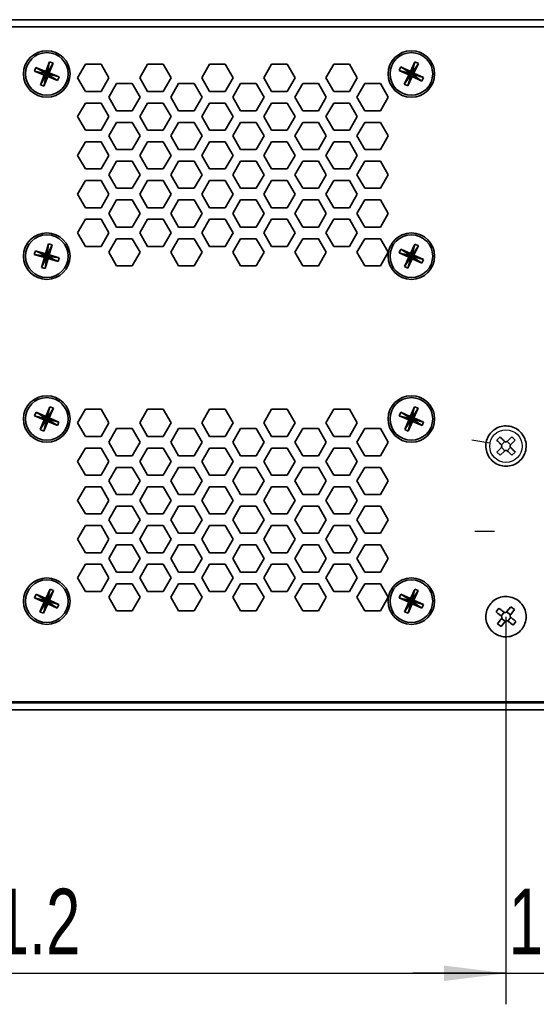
# Model space of a CAD drawing. Header units: millimetres. Extents: x 0 to 420, y 0 to 297.
# Tile 109 of 110: x 321 to 355, y 195 to 259. Entities that reach past the tile are written whole.
import ezdxf

# ---------------------------------------------------------------- set-up
doc = ezdxf.new("R2010")
doc.units = ezdxf.units.MM
doc.layers.add('标注层', color=150, linetype='Continuous')
doc.styles.add('SLDTEXTSTYLE2', font='TXT', dxfattribs={"width": 0.7})
doc.dimstyles.new('SLDDIMSTYLE0', dxfattribs={"dimtxt": 4.850694, "dimasz": 4, "dimexe": 0, "dimexo": 0.0625, "dimgap": 1.212674, "dimtad": 2, "dimlfac": 2, "dimrnd": 1e-09, "dimzin": 12, "dimdsep": 46, "dimtxsty": 'SLDTEXTSTYLE2', "dimsah": 1, "dimcen": 0.09, "dimadec": 0, "dimazin": 3, "dimtfac": 1, "dimtdec": 3, "dimtmove": 0, "dimatfit": 0, "dimfxl": 1, "dimfrac": 2, "dimtolj": 1, "dimtzin": 12, "dimarcsym": 0})
doc.dimstyles.new('SLDDIMSTYLE1', dxfattribs={"dimtxt": 4.850694, "dimasz": 4, "dimexe": 0, "dimexo": 0.0625, "dimgap": 1.212674, "dimtad": 2, "dimlfac": 2, "dimrnd": 1e-09, "dimzin": 12, "dimdsep": 46, "dimtxsty": 'SLDTEXTSTYLE2', "dimsah": 1, "dimcen": 0.09, "dimadec": 0, "dimazin": 3, "dimtfac": 1, "dimtdec": 3, "dimtofl": 0, "dimtmove": 0, "dimatfit": 3, "dimfxl": 1, "dimfrac": 2, "dimtolj": 1, "dimtzin": 12, "dimarcsym": 0})

# ---------------------------------------------------------------- blocks, each defined once
blk = doc.blocks.new('_D_2')
at = {"layer": '标注层'}
for p, q in [((291.978, 220.226), (291.978, 195.226)), ((352.578, 220.226), (352.578, 195.226)), ((291.978, 197.226), (352.578, 197.226))]:
    blk.add_line(p, q, dxfattribs=at)
for points in [[(291.978, 197.226), (295.978, 196.726), (295.978, 197.726)], [(352.578, 197.226), (348.578, 197.726), (348.578, 196.726)]]:
    blk.add_solid(points, dxfattribs=at)
at = {"layer": '标注层', "insert": (315.223, 202.683), "char_height": 4.2333, "attachment_point": 1, "style": 'SLDTEXTSTYLE2'}
blk.add_mtext('121.2', dxfattribs=at)
blk = doc.blocks.new('_D_3')
at = {"layer": '标注层'}
for p, q in [((352.578, 220.226), (352.578, 195.226)), ((358.578, 220.226), (358.578, 195.226)), ((352.578, 197.226), (346.578, 197.226)), ((352.578, 197.226), (358.578, 197.226)), ((358.578, 197.226), (364.578, 197.226))]:
    blk.add_line(p, q, dxfattribs=at)
for points in [[(352.578, 197.226), (348.578, 197.726), (348.578, 196.726)], [(358.578, 197.226), (362.578, 196.726), (362.578, 197.726)]]:
    blk.add_solid(points, dxfattribs=at)
at = {"layer": '标注层', "insert": (352.756, 202.683), "char_height": 4.2333, "attachment_point": 1, "style": 'SLDTEXTSTYLE2'}
blk.add_mtext('12', dxfattribs=at)

msp = doc.modelspace()

# ---------------------------------------------------------------- linework, layer by layer
at = {"color": 7, "linetype": 'Continuous', "lineweight": 35}
for p, q in [((279.0283, 258.7264), (362.0783, 258.7264)), ((362.0783, 258.2764), (279.0283, 258.2764)), ((323.1592, 256.0156), (322.9087, 255.3888)), ((323.1592, 256.0156), (322.9783, 255.2264)), ((323.3913, 255.9228), (322.9783, 255.2264)), ((323.1408, 255.296), (323.3913, 255.9228)), ((323.3913, 255.9228), (323.1592, 256.0156)), ((346.7095, 256.0024), (346.4192, 255.393)), ((346.7095, 256.0024), (346.4783, 255.2264)), ((346.9352, 255.8949), (346.7095, 256.0024)), ((322.2819, 255.6394), (322.1891, 255.4072)), ((322.1891, 255.4072), (322.8159, 255.1567)), ((322.1891, 255.4072), (322.9783, 255.2264)), ((322.9087, 255.3888), (322.2819, 255.6394)), ((322.2819, 255.6394), (322.9783, 255.2264)), ((322.9783, 255.2264), (322.9087, 255.3888)), ((323.1408, 255.296), (322.9783, 255.2264)), ((323.7676, 255.0455), (323.1408, 255.296)), ((325.4732, 255.8514), (324.968, 254.9764)), ((326.4835, 255.8514), (325.4732, 255.8514)), ((326.9887, 254.9764), (326.4835, 255.8514)), ((329.4732, 255.8514), (328.968, 254.9764)), ((330.4835, 255.8514), (329.4732, 255.8514)), ((330.9887, 254.9764), (330.4835, 255.8514)), ((333.4732, 255.8514), (332.968, 254.9764)), ((334.4835, 255.8514), (333.4732, 255.8514)), ((334.9887, 254.9764), (334.4835, 255.8514)), ((337.4732, 255.8514), (336.968, 254.9764)), ((338.4835, 255.8514), (337.4732, 255.8514)), ((338.9887, 254.9764), (338.4835, 255.8514)), ((341.4732, 255.8514), (340.968, 254.9764)), ((342.4835, 255.8514), (341.4732, 255.8514)), ((342.9887, 254.9764), (342.4835, 255.8514)), ((345.8098, 255.6832), (345.7023, 255.4575)), ((345.7023, 255.4575), (346.3117, 255.1673)), ((345.7023, 255.4575), (346.4783, 255.2264)), ((346.4192, 255.393), (345.8098, 255.6832)), ((345.8098, 255.6832), (346.4783, 255.2264)), ((346.4783, 255.2264), (346.4192, 255.393)), ((346.9352, 255.8949), (346.4783, 255.2264)), ((346.6449, 255.2855), (346.4783, 255.2264)), ((346.6449, 255.2855), (346.9352, 255.8949)), ((347.2544, 254.9953), (346.6449, 255.2855)), ((322.5653, 254.5299), (322.9783, 255.2264)), ((322.8159, 255.1567), (322.5653, 254.5299)), ((322.7975, 254.4371), (322.9783, 255.2264)), ((322.7975, 254.4371), (323.048, 255.0639)), ((322.8159, 255.1567), (322.9783, 255.2264)), ((323.7676, 255.0455), (322.9783, 255.2264)), ((322.9783, 255.2264), (323.048, 255.0639)), ((323.6748, 254.8134), (322.9783, 255.2264)), ((323.048, 255.0639), (323.6748, 254.8134)), ((323.6748, 254.8134), (323.7676, 255.0455)), ((324.968, 254.9764), (325.4732, 254.1014)), ((326.4835, 254.1014), (326.9887, 254.9764)), ((328.968, 254.9764), (329.4732, 254.1014)), ((330.4835, 254.1014), (330.9887, 254.9764)), ((332.968, 254.9764), (333.4732, 254.1014)), ((334.4835, 254.1014), (334.9887, 254.9764)), ((336.968, 254.9764), (337.4732, 254.1014)), ((338.4835, 254.1014), (338.9887, 254.9764)), ((340.968, 254.9764), (341.4732, 254.1014)), ((342.4835, 254.1014), (342.9887, 254.9764)), ((346.0215, 254.5578), (346.4783, 255.2264)), ((346.3117, 255.1673), (346.0215, 254.5578)), ((346.2472, 254.4503), (346.4783, 255.2264)), ((346.2472, 254.4503), (346.5375, 255.0598)), ((346.3117, 255.1673), (346.4783, 255.2264)), ((347.2544, 254.9953), (346.4783, 255.2264)), ((346.4783, 255.2264), (346.5375, 255.0598)), ((347.1469, 254.7695), (346.4783, 255.2264)), ((346.5375, 255.0598), (347.1469, 254.7695)), ((347.1469, 254.7695), (347.2544, 254.9953)), ((322.5653, 254.5299), (322.7975, 254.4371)), ((325.4732, 254.1014), (326.4835, 254.1014)), ((327.4732, 254.6014), (326.968, 253.7264)), ((328.4835, 254.6014), (327.4732, 254.6014)), ((328.9887, 253.7264), (328.4835, 254.6014)), ((329.4732, 254.1014), (330.4835, 254.1014)), ((331.4732, 254.6014), (330.968, 253.7264)), ((332.4835, 254.6014), (331.4732, 254.6014)), ((332.9887, 253.7264), (332.4835, 254.6014)), ((333.4732, 254.1014), (334.4835, 254.1014)), ((335.4732, 254.6014), (334.968, 253.7264)), ((336.4835, 254.6014), (335.4732, 254.6014)), ((336.9887, 253.7264), (336.4835, 254.6014)), ((337.4732, 254.1014), (338.4835, 254.1014)), ((339.4732, 254.6014), (338.968, 253.7264)), ((340.4835, 254.6014), (339.4732, 254.6014)), ((340.9887, 253.7264), (340.4835, 254.6014)), ((341.4732, 254.1014), (342.4835, 254.1014)), ((343.4732, 254.6014), (342.968, 253.7264)), ((344.4835, 254.6014), (343.4732, 254.6014)), ((344.9887, 253.7264), (344.4835, 254.6014)), ((346.0215, 254.5578), (346.2472, 254.4503)), ((326.968, 253.7264), (327.4732, 252.8514)), ((328.4835, 252.8514), (328.9887, 253.7264)), ((330.968, 253.7264), (331.4732, 252.8514)), ((332.4835, 252.8514), (332.9887, 253.7264)), ((334.968, 253.7264), (335.4732, 252.8514)), ((336.4835, 252.8514), (336.9887, 253.7264)), ((338.968, 253.7264), (339.4732, 252.8514)), ((340.4835, 252.8514), (340.9887, 253.7264)), ((342.968, 253.7264), (343.4732, 252.8514)), ((344.4835, 252.8514), (344.9887, 253.7264)), ((325.4732, 253.3514), (324.968, 252.4764)), ((326.4835, 253.3514), (325.4732, 253.3514)), ((326.9887, 252.4764), (326.4835, 253.3514)), ((327.4732, 252.8514), (328.4835, 252.8514)), ((329.4732, 253.3514), (328.968, 252.4764)), ((330.4835, 253.3514), (329.4732, 253.3514)), ((330.9887, 252.4764), (330.4835, 253.3514)), ((331.4732, 252.8514), (332.4835, 252.8514)), ((333.4732, 253.3514), (332.968, 252.4764)), ((334.4835, 253.3514), (333.4732, 253.3514)), ((334.9887, 252.4764), (334.4835, 253.3514)), ((335.4732, 252.8514), (336.4835, 252.8514)), ((337.4732, 253.3514), (336.968, 252.4764)), ((338.4835, 253.3514), (337.4732, 253.3514)), ((338.9887, 252.4764), (338.4835, 253.3514)), ((339.4732, 252.8514), (340.4835, 252.8514)), ((341.4732, 253.3514), (340.968, 252.4764)), ((342.4835, 253.3514), (341.4732, 253.3514)), ((342.9887, 252.4764), (342.4835, 253.3514)), ((343.4732, 252.8514), (344.4835, 252.8514)), ((324.968, 252.4764), (325.4732, 251.6014)), ((326.4835, 251.6014), (326.9887, 252.4764)), ((327.4732, 252.1014), (326.968, 251.2264)), ((328.4835, 252.1014), (327.4732, 252.1014)), ((328.9887, 251.2264), (328.4835, 252.1014)), ((328.968, 252.4764), (329.4732, 251.6014)), ((330.4835, 251.6014), (330.9887, 252.4764)), ((331.4732, 252.1014), (330.968, 251.2264)), ((332.4835, 252.1014), (331.4732, 252.1014)), ((332.9887, 251.2264), (332.4835, 252.1014)), ((332.968, 252.4764), (333.4732, 251.6014)), ((334.4835, 251.6014), (334.9887, 252.4764)), ((335.4732, 252.1014), (334.968, 251.2264)), ((336.4835, 252.1014), (335.4732, 252.1014)), ((336.9887, 251.2264), (336.4835, 252.1014)), ((336.968, 252.4764), (337.4732, 251.6014)), ((338.4835, 251.6014), (338.9887, 252.4764)), ((339.4732, 252.1014), (338.968, 251.2264)), ((340.4835, 252.1014), (339.4732, 252.1014)), ((340.9887, 251.2264), (340.4835, 252.1014)), ((340.968, 252.4764), (341.4732, 251.6014)), ((342.4835, 251.6014), (342.9887, 252.4764)), ((343.4732, 252.1014), (342.968, 251.2264)), ((344.4835, 252.1014), (343.4732, 252.1014)), ((344.9887, 251.2264), (344.4835, 252.1014)), ((325.4732, 251.6014), (326.4835, 251.6014)), ((329.4732, 251.6014), (330.4835, 251.6014)), ((333.4732, 251.6014), (334.4835, 251.6014)), ((337.4732, 251.6014), (338.4835, 251.6014)), ((341.4732, 251.6014), (342.4835, 251.6014)), ((325.4732, 250.8514), (324.968, 249.9764)), ((326.4835, 250.8514), (325.4732, 250.8514)), ((326.9887, 249.9764), (326.4835, 250.8514)), ((326.968, 251.2264), (327.4732, 250.3514)), ((328.4835, 250.3514), (328.9887, 251.2264)), ((329.4732, 250.8514), (328.968, 249.9764)), ((330.4835, 250.8514), (329.4732, 250.8514)), ((330.9887, 249.9764), (330.4835, 250.8514)), ((330.968, 251.2264), (331.4732, 250.3514)), ((332.4835, 250.3514), (332.9887, 251.2264)), ((333.4732, 250.8514), (332.968, 249.9764)), ((334.4835, 250.8514), (333.4732, 250.8514)), ((334.9887, 249.9764), (334.4835, 250.8514)), ((334.968, 251.2264), (335.4732, 250.3514)), ((336.4835, 250.3514), (336.9887, 251.2264)), ((337.4732, 250.8514), (336.968, 249.9764)), ((338.4835, 250.8514), (337.4732, 250.8514)), ((338.9887, 249.9764), (338.4835, 250.8514)), ((338.968, 251.2264), (339.4732, 250.3514)), ((340.4835, 250.3514), (340.9887, 251.2264)), ((341.4732, 250.8514), (340.968, 249.9764)), ((342.4835, 250.8514), (341.4732, 250.8514)), ((342.9887, 249.9764), (342.4835, 250.8514)), ((342.968, 251.2264), (343.4732, 250.3514)), ((344.4835, 250.3514), (344.9887, 251.2264)), ((327.4732, 250.3514), (328.4835, 250.3514)), ((331.4732, 250.3514), (332.4835, 250.3514)), ((335.4732, 250.3514), (336.4835, 250.3514)), ((339.4732, 250.3514), (340.4835, 250.3514)), ((343.4732, 250.3514), (344.4835, 250.3514)), ((324.968, 249.9764), (325.4732, 249.1014)), ((326.4835, 249.1014), (326.9887, 249.9764)), ((327.4732, 249.6014), (326.968, 248.7264)), ((328.4835, 249.6014), (327.4732, 249.6014)), ((328.9887, 248.7264), (328.4835, 249.6014)), ((328.968, 249.9764), (329.4732, 249.1014)), ((330.4835, 249.1014), (330.9887, 249.9764)), ((331.4732, 249.6014), (330.968, 248.7264)), ((332.4835, 249.6014), (331.4732, 249.6014)), ((332.9887, 248.7264), (332.4835, 249.6014)), ((332.968, 249.9764), (333.4732, 249.1014)), ((334.4835, 249.1014), (334.9887, 249.9764)), ((335.4732, 249.6014), (334.968, 248.7264)), ((336.4835, 249.6014), (335.4732, 249.6014)), ((336.9887, 248.7264), (336.4835, 249.6014)), ((336.968, 249.9764), (337.4732, 249.1014)), ((338.4835, 249.1014), (338.9887, 249.9764)), ((339.4732, 249.6014), (338.968, 248.7264)), ((340.4835, 249.6014), (339.4732, 249.6014)), ((340.9887, 248.7264), (340.4835, 249.6014)), ((340.968, 249.9764), (341.4732, 249.1014)), ((342.4835, 249.1014), (342.9887, 249.9764)), ((343.4732, 249.6014), (342.968, 248.7264)), ((344.4835, 249.6014), (343.4732, 249.6014)), ((344.9887, 248.7264), (344.4835, 249.6014)), ((325.4732, 249.1014), (326.4835, 249.1014)), ((329.4732, 249.1014), (330.4835, 249.1014)), ((333.4732, 249.1014), (334.4835, 249.1014)), ((337.4732, 249.1014), (338.4835, 249.1014)), ((341.4732, 249.1014), (342.4835, 249.1014)), ((325.4732, 248.3514), (324.968, 247.4764)), ((326.4835, 248.3514), (325.4732, 248.3514)), ((326.9887, 247.4764), (326.4835, 248.3514)), ((326.968, 248.7264), (327.4732, 247.8514)), ((328.4835, 247.8514), (328.9887, 248.7264)), ((329.4732, 248.3514), (328.968, 247.4764)), ((330.4835, 248.3514), (329.4732, 248.3514)), ((330.9887, 247.4764), (330.4835, 248.3514)), ((330.968, 248.7264), (331.4732, 247.8514)), ((332.4835, 247.8514), (332.9887, 248.7264)), ((333.4732, 248.3514), (332.968, 247.4764)), ((334.4835, 248.3514), (333.4732, 248.3514)), ((334.9887, 247.4764), (334.4835, 248.3514)), ((334.968, 248.7264), (335.4732, 247.8514)), ((336.4835, 247.8514), (336.9887, 248.7264)), ((337.4732, 248.3514), (336.968, 247.4764)), ((338.4835, 248.3514), (337.4732, 248.3514)), ((338.9887, 247.4764), (338.4835, 248.3514)), ((338.968, 248.7264), (339.4732, 247.8514)), ((340.4835, 247.8514), (340.9887, 248.7264)), ((341.4732, 248.3514), (340.968, 247.4764)), ((342.4835, 248.3514), (341.4732, 248.3514)), ((342.9887, 247.4764), (342.4835, 248.3514)), ((342.968, 248.7264), (343.4732, 247.8514)), ((344.4835, 247.8514), (344.9887, 248.7264)), ((327.4732, 247.8514), (328.4835, 247.8514)), ((331.4732, 247.8514), (332.4835, 247.8514)), ((335.4732, 247.8514), (336.4835, 247.8514)), ((339.4732, 247.8514), (340.4835, 247.8514)), ((343.4732, 247.8514), (344.4835, 247.8514)), ((324.968, 247.4764), (325.4732, 246.6014)), ((326.4835, 246.6014), (326.9887, 247.4764)), ((327.4732, 247.1014), (326.968, 246.2264)), ((328.4835, 247.1014), (327.4732, 247.1014)), ((328.9887, 246.2264), (328.4835, 247.1014)), ((328.968, 247.4764), (329.4732, 246.6014)), ((330.4835, 246.6014), (330.9887, 247.4764)), ((331.4732, 247.1014), (330.968, 246.2264)), ((332.4835, 247.1014), (331.4732, 247.1014)), ((332.9887, 246.2264), (332.4835, 247.1014)), ((332.968, 247.4764), (333.4732, 246.6014)), ((334.4835, 246.6014), (334.9887, 247.4764)), ((335.4732, 247.1014), (334.968, 246.2264)), ((336.4835, 247.1014), (335.4732, 247.1014)), ((336.9887, 246.2264), (336.4835, 247.1014)), ((336.968, 247.4764), (337.4732, 246.6014)), ((338.4835, 246.6014), (338.9887, 247.4764)), ((339.4732, 247.1014), (338.968, 246.2264)), ((340.4835, 247.1014), (339.4732, 247.1014)), ((340.9887, 246.2264), (340.4835, 247.1014)), ((340.968, 247.4764), (341.4732, 246.6014)), ((342.4835, 246.6014), (342.9887, 247.4764)), ((343.4732, 247.1014), (342.968, 246.2264)), ((344.4835, 247.1014), (343.4732, 247.1014)), ((344.9887, 246.2264), (344.4835, 247.1014)), ((325.4732, 246.6014), (326.4835, 246.6014)), ((329.4732, 246.6014), (330.4835, 246.6014)), ((333.4732, 246.6014), (334.4835, 246.6014)), ((337.4732, 246.6014), (338.4835, 246.6014)), ((341.4732, 246.6014), (342.4835, 246.6014)), ((325.4732, 245.8514), (324.968, 244.9764)), ((326.4835, 245.8514), (325.4732, 245.8514)), ((326.9887, 244.9764), (326.4835, 245.8514)), ((326.968, 246.2264), (327.4732, 245.3514)), ((328.4835, 245.3514), (328.9887, 246.2264)), ((329.4732, 245.8514), (328.968, 244.9764)), ((330.4835, 245.8514), (329.4732, 245.8514)), ((330.9887, 244.9764), (330.4835, 245.8514)), ((330.968, 246.2264), (331.4732, 245.3514)), ((332.4835, 245.3514), (332.9887, 246.2264)), ((333.4732, 245.8514), (332.968, 244.9764)), ((334.4835, 245.8514), (333.4732, 245.8514)), ((334.9887, 244.9764), (334.4835, 245.8514)), ((334.968, 246.2264), (335.4732, 245.3514)), ((336.4835, 245.3514), (336.9887, 246.2264)), ((337.4732, 245.8514), (336.968, 244.9764)), ((338.4835, 245.8514), (337.4732, 245.8514)), ((338.9887, 244.9764), (338.4835, 245.8514)), ((338.968, 246.2264), (339.4732, 245.3514)), ((340.4835, 245.3514), (340.9887, 246.2264)), ((341.4732, 245.8514), (340.968, 244.9764)), ((342.4835, 245.8514), (341.4732, 245.8514)), ((342.9887, 244.9764), (342.4835, 245.8514)), ((342.968, 246.2264), (343.4732, 245.3514)), ((344.4835, 245.3514), (344.9887, 246.2264)), ((327.4732, 245.3514), (328.4835, 245.3514)), ((331.4732, 245.3514), (332.4835, 245.3514)), ((335.4732, 245.3514), (336.4835, 245.3514)), ((339.4732, 245.3514), (340.4835, 245.3514)), ((343.4732, 245.3514), (344.4835, 245.3514)), ((324.968, 244.9764), (325.4732, 244.1014)), ((326.4835, 244.1014), (326.9887, 244.9764)), ((327.4732, 244.6014), (326.968, 243.7264)), ((328.4835, 244.6014), (327.4732, 244.6014)), ((328.9887, 243.7264), (328.4835, 244.6014)), ((328.968, 244.9764), (329.4732, 244.1014)), ((330.4835, 244.1014), (330.9887, 244.9764)), ((331.4732, 244.6014), (330.968, 243.7264)), ((332.4835, 244.6014), (331.4732, 244.6014)), ((332.9887, 243.7264), (332.4835, 244.6014)), ((332.968, 244.9764), (333.4732, 244.1014)), ((334.4835, 244.1014), (334.9887, 244.9764)), ((335.4732, 244.6014), (334.968, 243.7264)), ((336.4835, 244.6014), (335.4732, 244.6014)), ((336.9887, 243.7264), (336.4835, 244.6014)), ((336.968, 244.9764), (337.4732, 244.1014)), ((338.4835, 244.1014), (338.9887, 244.9764)), ((339.4732, 244.6014), (338.968, 243.7264)), ((340.4835, 244.6014), (339.4732, 244.6014)), ((340.9887, 243.7264), (340.4835, 244.6014)), ((340.968, 244.9764), (341.4732, 244.1014)), ((342.4835, 244.1014), (342.9887, 244.9764)), ((343.4732, 244.6014), (342.968, 243.7264)), ((344.4835, 244.6014), (343.4732, 244.6014)), ((344.9887, 243.7264), (344.4835, 244.6014)), ((323.0848, 244.279), (322.8938, 243.6316)), ((323.0848, 244.279), (322.9783, 243.4764)), ((323.3246, 244.2083), (322.9783, 243.4764)), ((323.3246, 244.2083), (323.0848, 244.279)), ((323.1336, 243.5609), (323.3246, 244.2083)), ((325.4732, 244.1014), (326.4835, 244.1014)), ((329.4732, 244.1014), (330.4835, 244.1014)), ((333.4732, 244.1014), (334.4835, 244.1014)), ((337.4732, 244.1014), (338.4835, 244.1014)), ((341.4732, 244.1014), (342.4835, 244.1014)), ((345.8054, 243.9267), (345.7001, 243.6999)), ((346.4176, 243.6424), (345.8054, 243.9267)), ((345.8054, 243.9267), (346.4783, 243.4764)), ((346.7019, 244.2546), (346.4176, 243.6424)), ((346.7019, 244.2546), (346.4783, 243.4764)), ((346.9286, 244.1493), (346.4783, 243.4764)), ((346.6444, 243.5371), (346.9286, 244.1493)), ((346.9286, 244.1493), (346.7019, 244.2546)), ((322.2464, 243.8226), (322.1757, 243.5829)), ((322.1757, 243.5829), (322.8231, 243.3918)), ((322.1757, 243.5829), (322.9783, 243.4764)), ((322.8938, 243.6316), (322.2464, 243.8226)), ((322.2464, 243.8226), (322.9783, 243.4764)), ((322.6321, 242.7444), (322.9783, 243.4764)), ((322.8231, 243.3918), (322.6321, 242.7444)), ((322.8231, 243.3918), (322.9783, 243.4764)), ((322.8718, 242.6737), (322.9783, 243.4764)), ((322.8718, 242.6737), (323.0629, 243.3211)), ((322.9783, 243.4764), (322.8938, 243.6316)), ((323.1336, 243.5609), (322.9783, 243.4764)), ((322.9783, 243.4764), (323.0629, 243.3211)), ((323.7103, 243.1301), (322.9783, 243.4764)), ((323.781, 243.3699), (322.9783, 243.4764)), ((323.0629, 243.3211), (323.7103, 243.1301)), ((323.781, 243.3699), (323.1336, 243.5609)), ((323.7103, 243.1301), (323.781, 243.3699)), ((326.968, 243.7264), (327.4732, 242.8514)), ((328.4835, 242.8514), (328.9887, 243.7264)), ((330.968, 243.7264), (331.4732, 242.8514)), ((332.4835, 242.8514), (332.9887, 243.7264)), ((334.968, 243.7264), (335.4732, 242.8514)), ((336.4835, 242.8514), (336.9887, 243.7264)), ((338.968, 243.7264), (339.4732, 242.8514)), ((340.4835, 242.8514), (340.9887, 243.7264)), ((342.968, 243.7264), (343.4732, 242.8514)), ((344.4835, 242.8514), (344.9887, 243.7264)), ((345.7001, 243.6999), (346.3123, 243.4156)), ((345.7001, 243.6999), (346.4783, 243.4764)), ((346.028, 242.8034), (346.4783, 243.4764)), ((346.3123, 243.4156), (346.028, 242.8034)), ((346.2548, 242.6981), (346.4783, 243.4764)), ((346.2548, 242.6981), (346.5391, 243.3103)), ((346.3123, 243.4156), (346.4783, 243.4764)), ((346.4783, 243.4764), (346.4176, 243.6424)), ((346.6444, 243.5371), (346.4783, 243.4764)), ((346.4783, 243.4764), (346.5391, 243.3103)), ((347.1513, 243.0261), (346.4783, 243.4764)), ((347.2566, 243.2528), (346.4783, 243.4764)), ((346.5391, 243.3103), (347.1513, 243.0261)), ((347.2566, 243.2528), (346.6444, 243.5371)), ((347.1513, 243.0261), (347.2566, 243.2528)), ((322.6321, 242.7444), (322.8718, 242.6737)), ((327.4732, 242.8514), (328.4835, 242.8514)), ((331.4732, 242.8514), (332.4835, 242.8514)), ((335.4732, 242.8514), (336.4835, 242.8514)), ((339.4732, 242.8514), (340.4835, 242.8514)), ((343.4732, 242.8514), (344.4835, 242.8514)), ((346.028, 242.8034), (346.2548, 242.6981)), ((323.1769, 233.7614), (322.9123, 233.1404)), ((323.1769, 233.7614), (322.9783, 232.9764)), ((323.4069, 233.6634), (323.1769, 233.7614)), ((346.6769, 233.7614), (346.4123, 233.1404)), ((346.6769, 233.7614), (346.4783, 232.9764)), ((346.9069, 233.6634), (346.6769, 233.7614)), ((322.2913, 233.4049), (322.1934, 233.1749)), ((322.1934, 233.1749), (322.8144, 232.9104)), ((322.1934, 233.1749), (322.9783, 232.9764)), ((322.9123, 233.1404), (322.2913, 233.4049)), ((322.2913, 233.4049), (322.9783, 232.9764)), ((322.9783, 232.9764), (322.9123, 233.1404)), ((323.4069, 233.6634), (322.9783, 232.9764)), ((323.1423, 233.0424), (323.4069, 233.6634)), ((325.4732, 233.6014), (324.968, 232.7264)), ((326.4835, 233.6014), (325.4732, 233.6014)), ((326.9887, 232.7264), (326.4835, 233.6014)), ((329.4732, 233.6014), (328.968, 232.7264)), ((330.4835, 233.6014), (329.4732, 233.6014)), ((330.9887, 232.7264), (330.4835, 233.6014)), ((333.4732, 233.6014), (332.968, 232.7264)), ((334.4835, 233.6014), (333.4732, 233.6014)), ((334.9887, 232.7264), (334.4835, 233.6014)), ((337.4732, 233.6014), (336.968, 232.7264)), ((338.4835, 233.6014), (337.4732, 233.6014)), ((338.9887, 232.7264), (338.4835, 233.6014)), ((341.4732, 233.6014), (340.968, 232.7264)), ((342.4835, 233.6014), (341.4732, 233.6014)), ((342.9887, 232.7264), (342.4835, 233.6014)), ((345.7913, 233.4049), (345.6934, 233.1749)), ((345.6934, 233.1749), (346.4783, 232.9764)), ((345.6934, 233.1749), (346.3144, 232.9104)), ((346.4123, 233.1404), (345.7913, 233.4049)), ((345.7913, 233.4049), (346.4783, 232.9764)), ((346.4783, 232.9764), (346.4123, 233.1404)), ((346.9069, 233.6634), (346.4783, 232.9764)), ((346.6423, 233.0424), (346.9069, 233.6634)), ((322.5498, 232.2894), (322.9783, 232.9764)), ((322.8144, 232.9104), (322.5498, 232.2894)), ((322.7798, 232.1914), (322.9783, 232.9764)), ((322.7798, 232.1914), (323.0444, 232.8124)), ((322.8144, 232.9104), (322.9783, 232.9764)), ((323.1423, 233.0424), (322.9783, 232.9764)), ((322.9783, 232.9764), (323.0444, 232.8124)), ((323.6654, 232.5478), (322.9783, 232.9764)), ((323.7633, 232.7778), (322.9783, 232.9764)), ((323.0444, 232.8124), (323.6654, 232.5478)), ((323.7633, 232.7778), (323.1423, 233.0424)), ((323.6654, 232.5478), (323.7633, 232.7778)), ((324.968, 232.7264), (325.4732, 231.8514)), ((326.4835, 231.8514), (326.9887, 232.7264)), ((328.968, 232.7264), (329.4732, 231.8514)), ((330.4835, 231.8514), (330.9887, 232.7264)), ((332.968, 232.7264), (333.4732, 231.8514)), ((334.4835, 231.8514), (334.9887, 232.7264)), ((336.968, 232.7264), (337.4732, 231.8514)), ((338.4835, 231.8514), (338.9887, 232.7264)), ((340.968, 232.7264), (341.4732, 231.8514)), ((342.4835, 231.8514), (342.9887, 232.7264)), ((346.0498, 232.2894), (346.4783, 232.9764)), ((346.3144, 232.9104), (346.0498, 232.2894)), ((346.2798, 232.1914), (346.4783, 232.9764)), ((346.2798, 232.1914), (346.5444, 232.8124)), ((346.3144, 232.9104), (346.4783, 232.9764)), ((346.6423, 233.0424), (346.4783, 232.9764)), ((346.4783, 232.9764), (346.5444, 232.8124)), ((347.1654, 232.5478), (346.4783, 232.9764)), ((347.2633, 232.7778), (346.4783, 232.9764)), ((346.5444, 232.8124), (347.1654, 232.5478)), ((347.2633, 232.7778), (346.6423, 233.0424)), ((347.1654, 232.5478), (347.2633, 232.7778)), ((322.5498, 232.2894), (322.7798, 232.1914)), ((325.4732, 231.8514), (326.4835, 231.8514)), ((327.4732, 232.3514), (326.968, 231.4764)), ((328.4835, 232.3514), (327.4732, 232.3514)), ((328.9887, 231.4764), (328.4835, 232.3514)), ((329.4732, 231.8514), (330.4835, 231.8514)), ((331.4732, 232.3514), (330.968, 231.4764)), ((332.4835, 232.3514), (331.4732, 232.3514)), ((332.9887, 231.4764), (332.4835, 232.3514)), ((333.4732, 231.8514), (334.4835, 231.8514)), ((335.4732, 232.3514), (334.968, 231.4764)), ((336.4835, 232.3514), (335.4732, 232.3514)), ((336.9887, 231.4764), (336.4835, 232.3514)), ((337.4732, 231.8514), (338.4835, 231.8514)), ((339.4732, 232.3514), (338.968, 231.4764)), ((340.4835, 232.3514), (339.4732, 232.3514)), ((340.9887, 231.4764), (340.4835, 232.3514)), ((341.4732, 231.8514), (342.4835, 231.8514)), ((343.4732, 232.3514), (342.968, 231.4764)), ((344.4835, 232.3514), (343.4732, 232.3514)), ((344.9887, 231.4764), (344.4835, 232.3514)), ((346.0498, 232.2894), (346.2798, 232.1914)), ((352.1952, 231.8208), (351.9833, 231.6084)), ((352.6841, 231.5447), (352.9604, 231.8214)), ((353.1727, 231.6095), (352.9604, 231.8214)), ((326.968, 231.4764), (327.4732, 230.6014)), ((328.4835, 230.6014), (328.9887, 231.4764)), ((330.968, 231.4764), (331.4732, 230.6014)), ((332.4835, 230.6014), (332.9887, 231.4764)), ((334.968, 231.4764), (335.4732, 230.6014)), ((336.4835, 230.6014), (336.9887, 231.4764)), ((338.968, 231.4764), (339.4732, 230.6014)), ((340.4835, 230.6014), (340.9887, 231.4764)), ((342.968, 231.4764), (343.4732, 230.6014)), ((344.4835, 230.6014), (344.9887, 231.4764)), ((352.2819, 231.3045), (352.4997, 231.5227)), ((352.5002, 230.9299), (352.282, 231.1477)), ((352.6565, 231.5228), (352.8747, 231.305)), ((352.8748, 231.1482), (352.657, 230.93)), ((353.1727, 231.6095), (352.8964, 231.3327)), ((325.4732, 231.1014), (324.968, 230.2264)), ((326.4835, 231.1014), (325.4732, 231.1014)), ((326.9887, 230.2264), (326.4835, 231.1014)), ((327.4732, 230.6014), (328.4835, 230.6014)), ((329.4732, 231.1014), (328.968, 230.2264)), ((330.4835, 231.1014), (329.4732, 231.1014)), ((330.9887, 230.2264), (330.4835, 231.1014)), ((331.4732, 230.6014), (332.4835, 230.6014)), ((333.4732, 231.1014), (332.968, 230.2264)), ((334.4835, 231.1014), (333.4732, 231.1014)), ((334.9887, 230.2264), (334.4835, 231.1014)), ((335.4732, 230.6014), (336.4835, 230.6014)), ((337.4732, 231.1014), (336.968, 230.2264)), ((338.4835, 231.1014), (337.4732, 231.1014)), ((338.9887, 230.2264), (338.4835, 231.1014)), ((339.4732, 230.6014), (340.4835, 230.6014)), ((341.4732, 231.1014), (340.968, 230.2264)), ((342.4835, 231.1014), (341.4732, 231.1014)), ((342.9887, 230.2264), (342.4835, 231.1014)), ((343.4732, 230.6014), (344.4835, 230.6014)), ((351.984, 230.8433), (352.2602, 231.12)), ((351.984, 230.8433), (352.1963, 230.6313)), ((352.4726, 230.9081), (352.1963, 230.6313)), ((352.9614, 230.632), (353.1734, 230.8443)), ((324.968, 230.2264), (325.4732, 229.3514)), ((326.4835, 229.3514), (326.9887, 230.2264)), ((328.968, 230.2264), (329.4732, 229.3514)), ((330.4835, 229.3514), (330.9887, 230.2264)), ((332.968, 230.2264), (333.4732, 229.3514)), ((334.4835, 229.3514), (334.9887, 230.2264)), ((336.968, 230.2264), (337.4732, 229.3514)), ((338.4835, 229.3514), (338.9887, 230.2264)), ((340.968, 230.2264), (341.4732, 229.3514)), ((342.4835, 229.3514), (342.9887, 230.2264)), ((325.4732, 229.3514), (326.4835, 229.3514)), ((327.4732, 229.8514), (326.968, 228.9764)), ((328.4835, 229.8514), (327.4732, 229.8514)), ((328.9887, 228.9764), (328.4835, 229.8514)), ((329.4732, 229.3514), (330.4835, 229.3514)), ((331.4732, 229.8514), (330.968, 228.9764)), ((332.4835, 229.8514), (331.4732, 229.8514)), ((332.9887, 228.9764), (332.4835, 229.8514)), ((333.4732, 229.3514), (334.4835, 229.3514)), ((335.4732, 229.8514), (334.968, 228.9764)), ((336.4835, 229.8514), (335.4732, 229.8514)), ((336.9887, 228.9764), (336.4835, 229.8514)), ((337.4732, 229.3514), (338.4835, 229.3514)), ((339.4732, 229.8514), (338.968, 228.9764)), ((340.4835, 229.8514), (339.4732, 229.8514)), ((340.9887, 228.9764), (340.4835, 229.8514)), ((341.4732, 229.3514), (342.4835, 229.3514)), ((343.4732, 229.8514), (342.968, 228.9764)), ((344.4835, 229.8514), (343.4732, 229.8514)), ((344.9887, 228.9764), (344.4835, 229.8514)), ((325.4732, 228.6014), (324.968, 227.7264)), ((326.4835, 228.6014), (325.4732, 228.6014)), ((326.9887, 227.7264), (326.4835, 228.6014)), ((326.968, 228.9764), (327.4732, 228.1014)), ((328.4835, 228.1014), (328.9887, 228.9764)), ((329.4732, 228.6014), (328.968, 227.7264)), ((330.4835, 228.6014), (329.4732, 228.6014)), ((330.9887, 227.7264), (330.4835, 228.6014)), ((330.968, 228.9764), (331.4732, 228.1014)), ((332.4835, 228.1014), (332.9887, 228.9764)), ((333.4732, 228.6014), (332.968, 227.7264)), ((334.4835, 228.6014), (333.4732, 228.6014)), ((334.9887, 227.7264), (334.4835, 228.6014)), ((334.968, 228.9764), (335.4732, 228.1014)), ((336.4835, 228.1014), (336.9887, 228.9764)), ((337.4732, 228.6014), (336.968, 227.7264)), ((338.4835, 228.6014), (337.4732, 228.6014)), ((338.9887, 227.7264), (338.4835, 228.6014)), ((338.968, 228.9764), (339.4732, 228.1014)), ((340.4835, 228.1014), (340.9887, 228.9764)), ((341.4732, 228.6014), (340.968, 227.7264)), ((342.4835, 228.6014), (341.4732, 228.6014)), ((342.9887, 227.7264), (342.4835, 228.6014)), ((342.968, 228.9764), (343.4732, 228.1014)), ((344.4835, 228.1014), (344.9887, 228.9764)), ((327.4732, 228.1014), (328.4835, 228.1014)), ((331.4732, 228.1014), (332.4835, 228.1014)), ((335.4732, 228.1014), (336.4835, 228.1014)), ((339.4732, 228.1014), (340.4835, 228.1014)), ((343.4732, 228.1014), (344.4835, 228.1014)), ((324.968, 227.7264), (325.4732, 226.8514)), ((326.4835, 226.8514), (326.9887, 227.7264)), ((327.4732, 227.3514), (326.968, 226.4764)), ((328.4835, 227.3514), (327.4732, 227.3514)), ((328.9887, 226.4764), (328.4835, 227.3514)), ((328.968, 227.7264), (329.4732, 226.8514)), ((330.4835, 226.8514), (330.9887, 227.7264)), ((331.4732, 227.3514), (330.968, 226.4764)), ((332.4835, 227.3514), (331.4732, 227.3514)), ((332.9887, 226.4764), (332.4835, 227.3514)), ((332.968, 227.7264), (333.4732, 226.8514)), ((334.4835, 226.8514), (334.9887, 227.7264)), ((335.4732, 227.3514), (334.968, 226.4764)), ((336.4835, 227.3514), (335.4732, 227.3514)), ((336.9887, 226.4764), (336.4835, 227.3514)), ((336.968, 227.7264), (337.4732, 226.8514)), ((338.4835, 226.8514), (338.9887, 227.7264)), ((339.4732, 227.3514), (338.968, 226.4764)), ((340.4835, 227.3514), (339.4732, 227.3514)), ((340.9887, 226.4764), (340.4835, 227.3514)), ((340.968, 227.7264), (341.4732, 226.8514)), ((342.4835, 226.8514), (342.9887, 227.7264)), ((343.4732, 227.3514), (342.968, 226.4764)), ((344.4835, 227.3514), (343.4732, 227.3514)), ((344.9887, 226.4764), (344.4835, 227.3514)), ((325.4732, 226.8514), (326.4835, 226.8514)), ((329.4732, 226.8514), (330.4835, 226.8514)), ((333.4732, 226.8514), (334.4835, 226.8514)), ((337.4732, 226.8514), (338.4835, 226.8514)), ((341.4732, 226.8514), (342.4835, 226.8514)), ((325.4732, 226.1014), (324.968, 225.2264)), ((326.4835, 226.1014), (325.4732, 226.1014)), ((326.9887, 225.2264), (326.4835, 226.1014)), ((326.968, 226.4764), (327.4732, 225.6014)), ((328.4835, 225.6014), (328.9887, 226.4764)), ((329.4732, 226.1014), (328.968, 225.2264)), ((330.4835, 226.1014), (329.4732, 226.1014)), ((330.9887, 225.2264), (330.4835, 226.1014)), ((330.968, 226.4764), (331.4732, 225.6014)), ((332.4835, 225.6014), (332.9887, 226.4764)), ((333.4732, 226.1014), (332.968, 225.2264)), ((334.4835, 226.1014), (333.4732, 226.1014)), ((334.9887, 225.2264), (334.4835, 226.1014)), ((334.968, 226.4764), (335.4732, 225.6014)), ((336.4835, 225.6014), (336.9887, 226.4764)), ((337.4732, 226.1014), (336.968, 225.2264)), ((338.4835, 226.1014), (337.4732, 226.1014)), ((338.9887, 225.2264), (338.4835, 226.1014)), ((338.968, 226.4764), (339.4732, 225.6014)), ((340.4835, 225.6014), (340.9887, 226.4764)), ((341.4732, 226.1014), (340.968, 225.2264)), ((342.4835, 226.1014), (341.4732, 226.1014)), ((342.9887, 225.2264), (342.4835, 226.1014)), ((342.968, 226.4764), (343.4732, 225.6014)), ((344.4835, 225.6014), (344.9887, 226.4764)), ((327.4732, 225.6014), (328.4835, 225.6014)), ((331.4732, 225.6014), (332.4835, 225.6014)), ((335.4732, 225.6014), (336.4835, 225.6014)), ((339.4732, 225.6014), (340.4835, 225.6014)), ((343.4732, 225.6014), (344.4835, 225.6014)), ((324.968, 225.2264), (325.4732, 224.3514)), ((326.4835, 224.3514), (326.9887, 225.2264)), ((327.4732, 224.8514), (326.968, 223.9764)), ((328.4835, 224.8514), (327.4732, 224.8514)), ((328.9887, 223.9764), (328.4835, 224.8514)), ((328.968, 225.2264), (329.4732, 224.3514)), ((330.4835, 224.3514), (330.9887, 225.2264)), ((331.4732, 224.8514), (330.968, 223.9764)), ((332.4835, 224.8514), (331.4732, 224.8514)), ((332.9887, 223.9764), (332.4835, 224.8514)), ((332.968, 225.2264), (333.4732, 224.3514)), ((334.4835, 224.3514), (334.9887, 225.2264)), ((335.4732, 224.8514), (334.968, 223.9764)), ((336.4835, 224.8514), (335.4732, 224.8514)), ((336.9887, 223.9764), (336.4835, 224.8514)), ((336.968, 225.2264), (337.4732, 224.3514)), ((338.4835, 224.3514), (338.9887, 225.2264)), ((339.4732, 224.8514), (338.968, 223.9764)), ((340.4835, 224.8514), (339.4732, 224.8514)), ((340.9887, 223.9764), (340.4835, 224.8514)), ((340.968, 225.2264), (341.4732, 224.3514)), ((342.4835, 224.3514), (342.9887, 225.2264)), ((343.4732, 224.8514), (342.968, 223.9764)), ((344.4835, 224.8514), (343.4732, 224.8514)), ((344.9887, 223.9764), (344.4835, 224.8514)), ((325.4732, 224.3514), (326.4835, 224.3514)), ((329.4732, 224.3514), (330.4835, 224.3514)), ((333.4732, 224.3514), (334.4835, 224.3514)), ((337.4732, 224.3514), (338.4835, 224.3514)), ((341.4732, 224.3514), (342.4835, 224.3514)), ((325.4732, 223.6014), (324.968, 222.7264)), ((326.4835, 223.6014), (325.4732, 223.6014)), ((326.9887, 222.7264), (326.4835, 223.6014)), ((326.968, 223.9764), (327.4732, 223.1014)), ((328.4835, 223.1014), (328.9887, 223.9764)), ((329.4732, 223.6014), (328.968, 222.7264)), ((330.4835, 223.6014), (329.4732, 223.6014)), ((330.9887, 222.7264), (330.4835, 223.6014)), ((330.968, 223.9764), (331.4732, 223.1014)), ((332.4835, 223.1014), (332.9887, 223.9764)), ((333.4732, 223.6014), (332.968, 222.7264)), ((334.4835, 223.6014), (333.4732, 223.6014)), ((334.9887, 222.7264), (334.4835, 223.6014)), ((334.968, 223.9764), (335.4732, 223.1014)), ((336.4835, 223.1014), (336.9887, 223.9764)), ((337.4732, 223.6014), (336.968, 222.7264)), ((338.4835, 223.6014), (337.4732, 223.6014)), ((338.9887, 222.7264), (338.4835, 223.6014)), ((338.968, 223.9764), (339.4732, 223.1014)), ((340.4835, 223.1014), (340.9887, 223.9764)), ((341.4732, 223.6014), (340.968, 222.7264)), ((342.4835, 223.6014), (341.4732, 223.6014)), ((342.9887, 222.7264), (342.4835, 223.6014)), ((342.968, 223.9764), (343.4732, 223.1014)), ((344.4835, 223.1014), (344.9887, 223.9764)), ((327.4732, 223.1014), (328.4835, 223.1014)), ((331.4732, 223.1014), (332.4835, 223.1014)), ((335.4732, 223.1014), (336.4835, 223.1014)), ((339.4732, 223.1014), (340.4835, 223.1014)), ((343.4732, 223.1014), (344.4835, 223.1014)), ((324.968, 222.7264), (325.4732, 221.8514)), ((326.4835, 221.8514), (326.9887, 222.7264)), ((327.4732, 222.3514), (326.968, 221.4764)), ((328.4835, 222.3514), (327.4732, 222.3514)), ((328.9887, 221.4764), (328.4835, 222.3514)), ((328.968, 222.7264), (329.4732, 221.8514)), ((330.4835, 221.8514), (330.9887, 222.7264)), ((331.4732, 222.3514), (330.968, 221.4764)), ((332.4835, 222.3514), (331.4732, 222.3514)), ((332.9887, 221.4764), (332.4835, 222.3514)), ((332.968, 222.7264), (333.4732, 221.8514)), ((334.4835, 221.8514), (334.9887, 222.7264)), ((335.4732, 222.3514), (334.968, 221.4764)), ((336.4835, 222.3514), (335.4732, 222.3514)), ((336.9887, 221.4764), (336.4835, 222.3514)), ((336.968, 222.7264), (337.4732, 221.8514)), ((338.4835, 221.8514), (338.9887, 222.7264)), ((339.4732, 222.3514), (338.968, 221.4764)), ((340.4835, 222.3514), (339.4732, 222.3514)), ((340.9887, 221.4764), (340.4835, 222.3514)), ((340.968, 222.7264), (341.4732, 221.8514)), ((342.4835, 221.8514), (342.9887, 222.7264)), ((343.4732, 222.3514), (342.968, 221.4764)), ((344.4835, 222.3514), (343.4732, 222.3514)), ((344.9887, 221.4764), (344.4835, 222.3514)), ((322.3002, 221.6688), (322.1975, 221.4408)), ((322.3002, 221.6688), (322.9783, 221.2264)), ((322.9157, 221.3917), (322.3002, 221.6688)), ((323.1928, 222.0072), (322.9157, 221.3917)), ((323.1928, 222.0072), (322.9783, 221.2264)), ((323.4207, 221.9045), (322.9783, 221.2264)), ((323.1436, 221.289), (323.4207, 221.9045)), ((323.4207, 221.9045), (323.1928, 222.0072)), ((325.4732, 221.8514), (326.4835, 221.8514)), ((329.4732, 221.8514), (330.4835, 221.8514)), ((333.4732, 221.8514), (334.4835, 221.8514)), ((337.4732, 221.8514), (338.4835, 221.8514)), ((341.4732, 221.8514), (342.4835, 221.8514)), ((345.8002, 221.6688), (345.6975, 221.4408)), ((346.4157, 221.3917), (345.8002, 221.6688)), ((345.8002, 221.6688), (346.4783, 221.2264)), ((346.6928, 222.0072), (346.4157, 221.3917)), ((346.6928, 222.0072), (346.4783, 221.2264)), ((346.9207, 221.9045), (346.4783, 221.2264)), ((346.6436, 221.289), (346.9207, 221.9045)), ((346.9207, 221.9045), (346.6928, 222.0072)), ((322.1975, 221.4408), (322.9783, 221.2264)), ((322.1975, 221.4408), (322.813, 221.1637)), ((322.5359, 220.5482), (322.9783, 221.2264)), ((322.813, 221.1637), (322.5359, 220.5482)), ((322.7639, 220.4456), (322.9783, 221.2264)), ((322.7639, 220.4456), (323.041, 221.0611)), ((322.813, 221.1637), (322.9783, 221.2264)), ((322.9783, 221.2264), (322.9157, 221.3917)), ((323.1436, 221.289), (322.9783, 221.2264)), ((322.9783, 221.2264), (323.041, 221.0611)), ((323.7591, 221.0119), (322.9783, 221.2264)), ((323.6565, 220.784), (322.9783, 221.2264)), ((323.041, 221.0611), (323.6565, 220.784)), ((323.7591, 221.0119), (323.1436, 221.289)), ((323.6565, 220.784), (323.7591, 221.0119)), ((326.968, 221.4764), (327.4732, 220.6014)), ((328.4835, 220.6014), (328.9887, 221.4764)), ((330.968, 221.4764), (331.4732, 220.6014)), ((332.4835, 220.6014), (332.9887, 221.4764)), ((334.968, 221.4764), (335.4732, 220.6014)), ((336.4835, 220.6014), (336.9887, 221.4764)), ((338.968, 221.4764), (339.4732, 220.6014)), ((340.4835, 220.6014), (340.9887, 221.4764)), ((342.968, 221.4764), (343.4732, 220.6014)), ((344.4835, 220.6014), (344.9887, 221.4764)), ((345.6975, 221.4408), (346.4783, 221.2264)), ((345.6975, 221.4408), (346.313, 221.1637)), ((346.0359, 220.5482), (346.4783, 221.2264)), ((346.313, 221.1637), (346.0359, 220.5482)), ((346.2639, 220.4456), (346.4783, 221.2264)), ((346.2639, 220.4456), (346.541, 221.0611)), ((346.313, 221.1637), (346.4783, 221.2264)), ((346.4783, 221.2264), (346.4157, 221.3917)), ((346.6436, 221.289), (346.4783, 221.2264)), ((346.4783, 221.2264), (346.541, 221.0611)), ((347.2591, 221.0119), (346.4783, 221.2264)), ((347.1565, 220.784), (346.4783, 221.2264)), ((346.541, 221.0611), (347.1565, 220.784)), ((347.2591, 221.0119), (346.6436, 221.289)), ((347.1565, 220.784), (347.2591, 221.0119)), ((322.5359, 220.5482), (322.7639, 220.4456)), ((327.4732, 220.6014), (328.4835, 220.6014)), ((331.4732, 220.6014), (332.4835, 220.6014)), ((335.4732, 220.6014), (336.4835, 220.6014)), ((339.4732, 220.6014), (340.4835, 220.6014)), ((343.4732, 220.6014), (344.4835, 220.6014)), ((346.0359, 220.5482), (346.2639, 220.4456)), ((352.1227, 220.7671), (351.9395, 220.5296)), ((352.2743, 220.2661), (352.4626, 220.5103)), ((352.6181, 220.5304), (352.8622, 220.3421)), ((352.6427, 220.5555), (352.8815, 220.8652)), ((353.1191, 220.682), (352.8803, 220.3723)), ((353.1191, 220.682), (352.8815, 220.8652)), ((352.0376, 219.7707), (352.2764, 220.0804)), ((352.0376, 219.7707), (352.2751, 219.5875)), ((352.5139, 219.8972), (352.2751, 219.5875)), ((352.5386, 219.9224), (352.2944, 220.1106)), ((352.8823, 220.1866), (352.6941, 219.9425)), ((353.034, 219.6856), (353.2172, 219.9232)), ((279.0783, 214.7264), (361.5783, 214.7264)), ((279.6283, 214.6764), (361.8783, 214.6764)), ((279.6283, 214.2264), (361.8783, 214.2264))]:
    msp.add_line(p, q, dxfattribs=at)
at = {"color": 7, "linetype": 'Continuous'}
for p, q in [((351.5443, 231.4087), (350.3817, 231.6137)), ((351.8283, 225.7264), (350.5783, 225.7264))]:
    msp.add_line(p, q, dxfattribs=at)
at = {"color": 7, "linetype": 'Continuous', "lineweight": 35, "flags": 128}
for points in [[(352.1952, 231.8208), (352.2293, 231.7868), (352.2635, 231.7526), (352.2979, 231.7182), (352.3325, 231.6837), (352.3672, 231.6491), (352.402, 231.6143), (352.437, 231.5795), (352.472, 231.5445)], [(352.2601, 231.3322), (352.225, 231.3671), (352.1901, 231.402), (352.1552, 231.4368), (352.1206, 231.4714), (352.086, 231.5059), (352.0516, 231.5403), (352.0174, 231.5744), (351.9833, 231.6084)], [(352.9614, 230.632), (352.9274, 230.666), (352.8931, 230.7002), (352.8587, 230.7345), (352.8242, 230.769), (352.7895, 230.8036), (352.7547, 230.8384), (352.7197, 230.8733), (352.6847, 230.9083)], [(352.8966, 231.1206), (352.9317, 231.0856), (352.9666, 231.0507), (353.0014, 231.0159), (353.0361, 230.9813), (353.0707, 230.9468), (353.1051, 230.9125), (353.1393, 230.8783), (353.1734, 230.8443)], [(352.2492, 220.2908), (352.21, 220.321), (352.1709, 220.3511), (352.1319, 220.3812), (352.0931, 220.4111), (352.0544, 220.441), (352.0159, 220.4706), (351.9776, 220.5002), (351.9395, 220.5296)], [(352.1227, 220.7671), (352.1608, 220.7378), (352.1991, 220.7082), (352.2376, 220.6785), (352.2763, 220.6487), (352.3151, 220.6188), (352.3541, 220.5887), (352.3932, 220.5586), (352.4324, 220.5283)], [(353.034, 219.6856), (352.9959, 219.715), (352.9576, 219.7445), (352.9191, 219.7742), (352.8804, 219.804), (352.8416, 219.834), (352.8026, 219.864), (352.7635, 219.8942), (352.7243, 219.9244)], [(352.9075, 220.162), (352.9467, 220.1317), (352.9858, 220.1016), (353.0248, 220.0715), (353.0636, 220.0416), (353.1023, 220.0118), (353.1408, 219.9821), (353.1791, 219.9526), (353.2172, 219.9232)]]:
    msp.add_lwpolyline(points, dxfattribs=at)
at = {"color": 7, "linetype": 'Continuous', "lineweight": 35}
for centre, radius in [((322.9783, 255.2264), 1.5), ((322.9783, 255.2264), 1.375), ((346.4783, 255.2264), 1.5), ((346.4783, 255.2264), 1.375), ((322.9783, 243.4764), 1.5), ((322.9783, 243.4764), 1.375), ((346.4783, 243.4764), 1.5), ((346.4783, 243.4764), 1.375), ((322.9783, 232.9764), 1.5), ((322.9783, 232.9764), 1.375), ((346.4783, 232.9764), 1.5), ((346.4783, 232.9764), 1.375), ((322.9783, 221.2264), 1.5), ((322.9783, 221.2264), 1.375), ((346.4783, 221.2264), 1.5), ((346.4783, 221.2264), 1.375)]:
    msp.add_circle(centre, radius, dxfattribs=at)
at = {"color": 7, "linetype": 'Continuous'}
msp.add_circle((352.5783, 231.2264), 1.05, dxfattribs=at)
at = {"color": 7, "linetype": 'Continuous', "lineweight": 35}
for points, knots in [([(351.6583, 232.1448), (351.5652, 232.0312), (351.379, 231.804), (351.2627, 231.3703), (351.2873, 230.9278), (351.4594, 230.517), (351.7571, 230.1867), (352.1476, 229.9734), (352.5866, 229.9015), (353.0247, 229.9789), (353.4124, 230.197), (353.7062, 230.5311), (353.8727, 230.9436), (353.8933, 231.388), (353.7657, 231.8142), (353.5042, 232.1741), (353.1384, 232.427), (352.709, 232.545), (352.2666, 232.5129), (351.9047, 232.3625), (351.7268, 232.2053), (351.6583, 232.1448)], [0, 0, 0, 0, 0.0536887, 0.1073775, 0.1610662, 0.2147549, 0.2684436, 0.3221324, 0.375821, 0.4295097, 0.4831985, 0.5368872, 0.5905759, 0.6442646, 0.6979534, 0.7516421, 0.8053309, 0.8590196, 0.9127083, 0.9663971, 1, 1, 1, 1]), ([(352.2601, 231.3322), (352.2707, 231.3192), (352.2921, 231.2933), (352.3058, 231.2436), (352.3032, 231.1931), (352.2865, 231.1502), (352.2679, 231.1289), (352.2602, 231.12)], [0, 0, 0, 0, 0.2134992, 0.4270686, 0.6389581, 0.8501138, 1, 1, 1, 1]), ([(352.6841, 231.5447), (352.6712, 231.534), (352.6453, 231.5126), (352.5955, 231.4989), (352.5451, 231.5015), (352.5022, 231.5183), (352.4809, 231.5368), (352.472, 231.5445)], [0, 0, 0, 0, 0.2134946, 0.4270707, 0.6389561, 0.850115, 1, 1, 1, 1]), ([(352.8966, 231.1206), (352.8859, 231.1335), (352.8646, 231.1595), (352.8509, 231.2092), (352.8535, 231.2596), (352.8702, 231.3025), (352.8888, 231.3239), (352.8964, 231.3327)], [0, 0, 0, 0, 0.2134952, 0.4270673, 0.6389575, 0.8501118, 1, 1, 1, 1]), ([(352.4726, 230.9081), (352.4855, 230.9188), (352.5114, 230.9401), (352.5611, 230.9538), (352.6116, 230.9512), (352.6545, 230.9345), (352.6758, 230.916), (352.6847, 230.9083)], [0, 0, 0, 0, 0.2134973, 0.4270673, 0.6389543, 0.850114, 1, 1, 1, 1]), ([(351.5489, 221.0202), (351.471, 220.8956), (351.3152, 220.6466), (351.2551, 220.2016), (351.3358, 219.7658), (351.5588, 219.3803), (351.8962, 219.0906), (352.3107, 218.9288), (352.7553, 218.9133), (353.1799, 219.0459), (353.5367, 219.3116), (353.7855, 219.6804), (353.8982, 220.1107), (353.8621, 220.5541), (353.6812, 220.9606), (353.376, 221.2842), (352.981, 221.4886), (352.5401, 221.5509), (352.1053, 221.4627), (351.7655, 221.2674), (351.6091, 221.0889), (351.5489, 221.0202)], [0, 0, 0, 0, 0.0536887, 0.1073775, 0.1610664, 0.214755, 0.2684438, 0.3221324, 0.3758211, 0.4295101, 0.4831986, 0.5368874, 0.5905761, 0.6442647, 0.6979534, 0.7516422, 0.8053309, 0.8590196, 0.9127085, 0.9663973, 1, 1, 1, 1]), ([(352.6427, 220.5555), (352.6313, 220.5433), (352.6083, 220.5188), (352.5607, 220.4989), (352.5103, 220.495), (352.4656, 220.5062), (352.4421, 220.5218), (352.4324, 220.5283)], [0, 0, 0, 0, 0.21350131, 0.4270706, 0.63896036, 0.85011659, 1, 1, 1, 1]), ([(352.9075, 220.162), (352.8953, 220.1735), (352.8708, 220.1964), (352.8509, 220.244), (352.847, 220.2944), (352.8582, 220.3391), (352.8738, 220.3626), (352.8803, 220.3723)], [0, 0, 0, 0, 0.21349532, 0.4270644, 0.63895395, 0.85010998, 1, 1, 1, 1]), ([(352.2492, 220.2908), (352.2614, 220.2793), (352.2859, 220.2563), (352.3058, 220.2087), (352.3097, 220.1583), (352.2985, 220.1136), (352.2829, 220.0901), (352.2764, 220.0804)], [0, 0, 0, 0, 0.2134937, 0.4270715, 0.6389594, 0.8501138, 1, 1, 1, 1]), ([(352.5139, 219.8972), (352.5254, 219.9094), (352.5484, 219.9339), (352.596, 219.9538), (352.6464, 219.9577), (352.6911, 219.9466), (352.7146, 219.9309), (352.7243, 219.9244)], [0, 0, 0, 0, 0.2134952, 0.4270674, 0.6389568, 0.8501128, 1, 1, 1, 1])]:
    msp.add_open_spline(points, degree=3, knots=knots, dxfattribs=at)

# ---------------------------------------------------------------- dimensions: what is measured, and where the dimension line sits
at = {"layer": '标注层'}
dim = msp.add_linear_dim(base=(352.5783, 197.2264), p1=(291.9783, 220.2264), p2=(352.5783, 220.2264), dimstyle='SLDDIMSTYLE1', dxfattribs=at)
dim.commit()
dim.dimension.update_dxf_attribs({"geometry": '_D_2', "text_midpoint": (322.2783, 197.2264), "dimtype": 160})
dim = msp.add_linear_dim(base=(358.5783, 197.2264), p1=(352.5783, 220.2264), p2=(358.5783, 220.2264), angle=0, dimstyle='SLDDIMSTYLE0', dxfattribs=at)
dim.commit()
dim.dimension.update_dxf_attribs({"geometry": '_D_3', "text_midpoint": (355.5783, 197.2264), "dimtype": 160})

doc.saveas('drawing.dxf')
